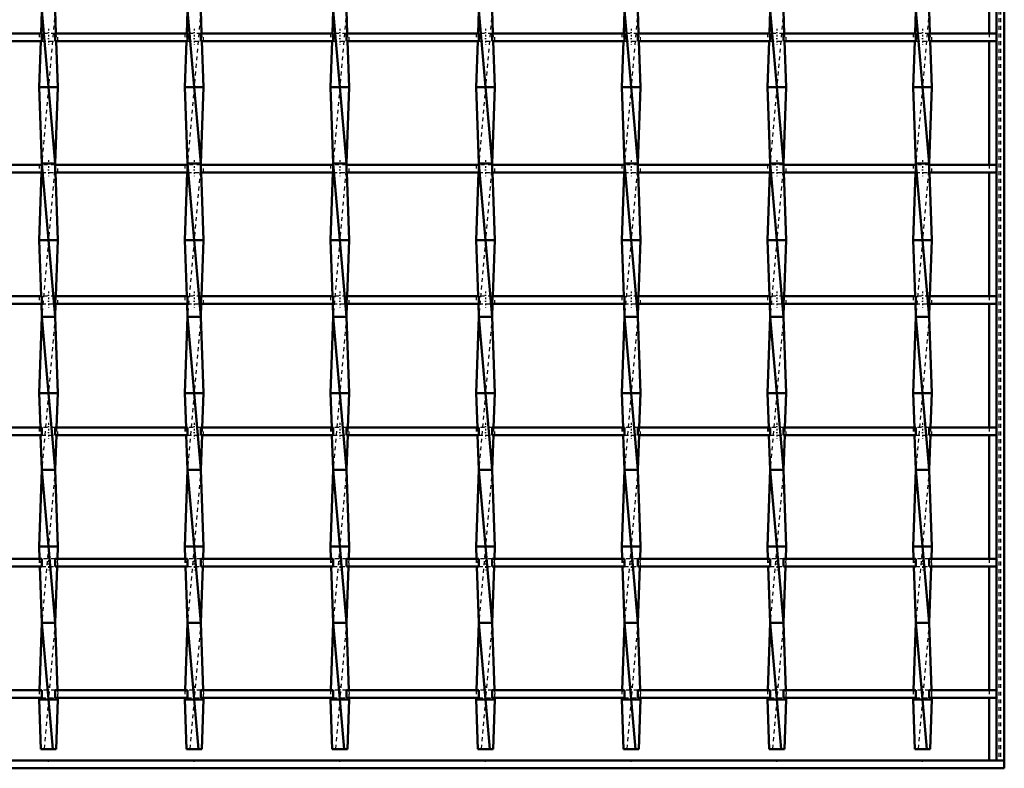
# Model space of a CAD drawing. Header units: millimetres. Extents: x -596 to 532, y -500 to 878.
# Tile 4 of 13: x -8 to 250, y -500 to -304. Entities that reach past the tile are written whole.
import ezdxf

# ---------------------------------------------------------------- set-up
doc = ezdxf.new("R2010")
doc.units = ezdxf.units.MM
doc.linetypes.add('Center', pattern=[1.5, 0.45, -0.5, 0.05, -0.5])
doc.linetypes.add('Dashed', pattern=[2, 1, -1])
for name, color, linetype, lineweight in [('2d ConnectionPoints', 7, 'Continuous', 50), ('AM_0', 7, 'Continuous', 50), ('AM_7', 7, 'Center', 25), ('AM_9', 6, 'Dashed', 25)]:
    doc.layers.add(name, color=color, linetype=linetype, lineweight=lineweight)

# ---------------------------------------------------------------- blocks, each defined once
blk = doc.blocks.new('1_t7c3wkzoblhuy1qdr1avfunjh________0_in_LSSP2303438211500100035010_4')
at = {"layer": 'AM_0'}
for p, q in [((248, 498), (248, -498)), ((250, 498), (250, -498)), ((246.05, -275.64), (246.05, -307.97)), ((246.05, -309.97), (246.05, -342.3)), ((246.05, -344.3), (246.05, -376.63)), ((246.05, -378.63), (246.05, -410.96)), ((246.05, -412.96), (246.05, -445.29)), ((246.05, -447.29), (246.05, -479.62)), ((246.05, -481.62), (246.05, -498)), ((248, -498), (250, -498))]:
    blk.add_line(p, q, dxfattribs=at)
at = {"layer": 'AM_9'}
for p, q in [((248.55, 498), (248.55, -498)), ((248.99, 498), (248.99, -498)), ((246.05, -307.97), (246.05, -309.97)), ((246.05, -342.3), (246.05, -344.3)), ((246.05, -376.63), (246.05, -378.63)), ((246.05, -410.96), (246.05, -412.96)), ((246.05, -445.29), (246.05, -447.29)), ((246.05, -479.62), (246.05, -481.62))]:
    blk.add_line(p, q, dxfattribs=at)
blk = doc.blocks.new('2_k0brqif1wcyxs5ehxdbbga25q________0_in_LSSP2303438211500100035010_4')
at = {"layer": 'AM_0'}
for p, q in [((250, -498), (-250, -498)), ((250, -498), (250, -500)), ((250, -500), (-250, -500))]:
    blk.add_line(p, q, dxfattribs=at)
blk = doc.blocks.new('9_ltqe2n2kcvevpsw06ftye0s9l________0_in_LSSP2303438211500100035010_4')
at = {"layer": 'AM_0'}
for p, q in [((-1.73, -302), (-1.95, -307.97)), ((-1.73, -302), (1.73, -342)), ((1.73, -302), (1.95, -307.97)), ((-2.02, -309.97), (-2.45, -322)), ((2.02, -309.97), (2.45, -322)), ((2.45, -322), (-2.45, -322)), ((-2.45, -322), (-1.73, -342)), ((2.45, -322), (1.73, -342)), ((-1.73, -342), (-1.74, -342.3)), ((-1.73, -342), (1.73, -382)), ((1.73, -342), (-1.73, -342)), ((1.73, -342), (1.74, -342.3)), ((-1.82, -344.3), (-2.45, -362)), ((1.82, -344.3), (2.45, -362)), ((2.45, -362), (-2.45, -362)), ((-2.45, -362), (-1.93, -376.63)), ((2.45, -362), (1.93, -376.63)), ((-1.85, -378.63), (-1.73, -382)), ((1.85, -378.63), (1.73, -382)), ((-1.73, -382), (-2.45, -402)), ((-1.73, -382), (1.73, -422)), ((1.73, -382), (-1.73, -382)), ((1.73, -382), (2.45, -402)), ((2.45, -402), (-2.45, -402)), ((-2.45, -402), (-2.13, -410.96)), ((2.45, -402), (2.13, -410.96)), ((-2.06, -412.96), (-1.73, -422)), ((2.06, -412.96), (1.73, -422)), ((-1.73, -422), (-2.45, -442)), ((-1.73, -422), (1.73, -462)), ((1.73, -422), (-1.73, -422)), ((1.73, -422), (2.45, -442)), ((2.45, -442), (-2.45, -442)), ((-2.45, -442), (-2.33, -445.29)), ((2.45, -442), (2.33, -445.29)), ((-2.26, -447.29), (-1.73, -462)), ((2.26, -447.29), (1.73, -462)), ((-1.73, -462), (-2.36, -479.62)), ((-1.73, -462), (1.13, -495)), ((1.73, -462), (-1.73, -462)), ((1.73, -462), (2.36, -479.62)), ((-2.44, -481.62), (-2.45, -482)), ((2.45, -482), (-2.45, -482)), ((-2.45, -482), (-1.98, -495)), ((2.45, -482), (1.98, -495)), ((2.44, -481.62), (2.45, -482)), ((-1.98, -495), (1.98, -495))]:
    blk.add_line(p, q, dxfattribs=at)
at = {"layer": 'AM_9'}
for p, q in [((1.73, -302), (-1.73, -342)), ((-1.95, -307.97), (-2.02, -309.97)), ((1.95, -307.97), (2.02, -309.97)), ((-1.74, -342.3), (-1.82, -344.3)), ((1.73, -342), (-1.73, -382)), ((1.74, -342.3), (1.82, -344.3)), ((-1.93, -376.63), (-1.85, -378.63)), ((1.93, -376.63), (1.85, -378.63)), ((1.73, -382), (-1.73, -422)), ((-2.13, -410.96), (-2.06, -412.96)), ((2.13, -410.96), (2.06, -412.96)), ((1.73, -422), (-1.73, -462)), ((-2.33, -445.29), (-2.26, -447.29)), ((2.33, -445.29), (2.26, -447.29)), ((1.73, -462), (-1.13, -495)), ((-2.36, -479.62), (-2.44, -481.62)), ((2.36, -479.62), (2.44, -481.62))]:
    blk.add_line(p, q, dxfattribs=at)
blk = doc.blocks.new('10_c7pp2oum05nb3780u4qsh2njt________0_in_LSSP2303438211500100035010_4')
at = {"layer": 'AM_0'}
for p, q in [((36.37, -302), (36.15, -307.97)), ((36.37, -302), (39.83, -342)), ((39.83, -302), (40.05, -307.97)), ((36.08, -309.97), (35.65, -322)), ((40.12, -309.97), (40.55, -322)), ((40.55, -322), (35.65, -322)), ((35.65, -322), (36.37, -342)), ((40.55, -322), (39.83, -342)), ((36.37, -342), (36.36, -342.3)), ((39.83, -342), (36.37, -342)), ((36.37, -342), (39.83, -382)), ((39.83, -342), (39.84, -342.3)), ((36.28, -344.3), (35.65, -362)), ((39.92, -344.3), (40.55, -362)), ((40.55, -362), (35.65, -362)), ((35.65, -362), (36.17, -376.63)), ((40.55, -362), (40.03, -376.63)), ((36.25, -378.63), (36.37, -382)), ((39.95, -378.63), (39.83, -382)), ((36.37, -382), (35.65, -402)), ((36.37, -382), (39.83, -422)), ((39.83, -382), (36.37, -382)), ((39.83, -382), (40.55, -402)), ((40.55, -402), (35.65, -402)), ((35.65, -402), (35.97, -410.96)), ((40.55, -402), (40.23, -410.96)), ((36.04, -412.96), (36.37, -422)), ((40.16, -412.96), (39.83, -422)), ((36.37, -422), (35.65, -442)), ((36.37, -422), (39.83, -462)), ((39.83, -422), (36.37, -422)), ((39.83, -422), (40.55, -442)), ((40.55, -442), (35.65, -442)), ((35.65, -442), (35.77, -445.29)), ((40.55, -442), (40.43, -445.29)), ((35.84, -447.29), (36.37, -462)), ((40.36, -447.29), (39.83, -462)), ((36.37, -462), (35.74, -479.62)), ((36.37, -462), (39.23, -495)), ((39.83, -462), (36.37, -462)), ((39.83, -462), (40.46, -479.62)), ((35.66, -481.62), (35.65, -482)), ((35.65, -482), (36.12, -495)), ((40.55, -482), (35.65, -482)), ((40.55, -482), (40.08, -495)), ((40.54, -481.62), (40.55, -482)), ((36.12, -495), (40.08, -495))]:
    blk.add_line(p, q, dxfattribs=at)
at = {"layer": 'AM_9'}
for p, q in [((39.83, -302), (36.37, -342)), ((36.15, -307.97), (36.08, -309.97)), ((40.05, -307.97), (40.12, -309.97)), ((36.36, -342.3), (36.28, -344.3)), ((39.83, -342), (36.37, -382)), ((39.84, -342.3), (39.92, -344.3)), ((36.17, -376.63), (36.25, -378.63)), ((40.03, -376.63), (39.95, -378.63)), ((39.83, -382), (36.37, -422)), ((35.97, -410.96), (36.04, -412.96)), ((40.23, -410.96), (40.16, -412.96)), ((39.83, -422), (36.37, -462)), ((35.77, -445.29), (35.84, -447.29)), ((40.43, -445.29), (40.36, -447.29)), ((39.83, -462), (36.97, -495)), ((35.74, -479.62), (35.66, -481.62)), ((40.46, -479.62), (40.54, -481.62))]:
    blk.add_line(p, q, dxfattribs=at)
blk = doc.blocks.new('11_bxy5m6u92rukel5m39qmzynhd________0_in_LSSP2303438211500100035010_4')
at = {"layer": 'AM_0'}
for p, q in [((74.47, -302), (74.25, -307.97)), ((74.47, -302), (77.93, -342)), ((77.93, -302), (78.15, -307.97)), ((74.18, -309.97), (73.75, -322)), ((78.22, -309.97), (78.65, -322)), ((78.65, -322), (73.75, -322)), ((73.75, -322), (74.47, -342)), ((78.65, -322), (77.93, -342)), ((74.47, -342), (74.46, -342.3)), ((74.47, -342), (77.93, -382)), ((77.93, -342), (74.47, -342)), ((77.93, -342), (77.94, -342.3)), ((74.38, -344.3), (73.75, -362)), ((78.02, -344.3), (78.65, -362)), ((78.65, -362), (73.75, -362)), ((73.75, -362), (74.27, -376.63)), ((78.65, -362), (78.13, -376.63)), ((74.35, -378.63), (74.47, -382)), ((78.05, -378.63), (77.93, -382)), ((74.47, -382), (73.75, -402)), ((77.93, -382), (74.47, -382)), ((74.47, -382), (77.93, -422)), ((77.93, -382), (78.65, -402)), ((78.65, -402), (73.75, -402)), ((73.75, -402), (74.07, -410.96)), ((78.65, -402), (78.33, -410.96)), ((74.14, -412.96), (74.47, -422)), ((78.26, -412.96), (77.93, -422)), ((74.47, -422), (73.75, -442)), ((74.47, -422), (77.93, -462)), ((77.93, -422), (74.47, -422)), ((77.93, -422), (78.65, -442)), ((78.65, -442), (73.75, -442)), ((73.75, -442), (73.87, -445.29)), ((78.65, -442), (78.53, -445.29)), ((73.94, -447.29), (74.47, -462)), ((78.46, -447.29), (77.93, -462)), ((74.47, -462), (73.84, -479.62)), ((74.47, -462), (77.33, -495)), ((77.93, -462), (74.47, -462)), ((77.93, -462), (78.56, -479.62)), ((73.76, -481.62), (73.75, -482)), ((78.65, -482), (73.75, -482)), ((73.75, -482), (74.22, -495)), ((78.65, -482), (78.18, -495)), ((78.64, -481.62), (78.65, -482)), ((74.22, -495), (78.18, -495))]:
    blk.add_line(p, q, dxfattribs=at)
at = {"layer": 'AM_9'}
for p, q in [((77.93, -302), (74.47, -342)), ((74.25, -307.97), (74.18, -309.97)), ((78.15, -307.97), (78.22, -309.97)), ((74.46, -342.3), (74.38, -344.3)), ((77.93, -342), (74.47, -382)), ((77.94, -342.3), (78.02, -344.3)), ((74.27, -376.63), (74.35, -378.63)), ((78.13, -376.63), (78.05, -378.63)), ((77.93, -382), (74.47, -422)), ((74.07, -410.96), (74.14, -412.96)), ((78.33, -410.96), (78.26, -412.96)), ((77.93, -422), (74.47, -462)), ((73.87, -445.29), (73.94, -447.29)), ((78.53, -445.29), (78.46, -447.29)), ((77.93, -462), (75.07, -495)), ((73.84, -479.62), (73.76, -481.62)), ((78.56, -479.62), (78.64, -481.62))]:
    blk.add_line(p, q, dxfattribs=at)
blk = doc.blocks.new('12_watd1727a77wj7fk7sa80z8pj________0_in_LSSP2303438211500100035010_4')
at = {"layer": 'AM_0'}
for p, q in [((112.57, -302), (112.35, -307.97)), ((112.57, -302), (116.03, -342)), ((116.03, -302), (116.25, -307.97)), ((112.28, -309.97), (111.85, -322)), ((116.32, -309.97), (116.75, -322)), ((116.75, -322), (111.85, -322)), ((111.85, -322), (112.57, -342)), ((116.75, -322), (116.03, -342)), ((112.57, -342), (112.56, -342.3)), ((112.57, -342), (116.03, -382)), ((116.03, -342), (112.57, -342)), ((116.03, -342), (116.04, -342.3)), ((112.48, -344.3), (111.85, -362)), ((116.12, -344.3), (116.75, -362)), ((111.85, -362), (112.37, -376.63)), ((116.75, -362), (111.85, -362)), ((116.75, -362), (116.23, -376.63)), ((112.45, -378.63), (112.57, -382)), ((116.15, -378.63), (116.03, -382)), ((112.57, -382), (111.85, -402)), ((112.57, -382), (116.03, -422)), ((116.03, -382), (112.57, -382)), ((116.03, -382), (116.75, -402)), ((111.85, -402), (112.17, -410.96)), ((116.75, -402), (111.85, -402)), ((116.75, -402), (116.43, -410.96)), ((112.24, -412.96), (112.57, -422)), ((116.36, -412.96), (116.03, -422)), ((112.57, -422), (111.85, -442)), ((112.57, -422), (116.03, -462)), ((116.03, -422), (112.57, -422)), ((116.03, -422), (116.75, -442)), ((116.75, -442), (111.85, -442)), ((111.85, -442), (111.97, -445.29)), ((116.75, -442), (116.63, -445.29)), ((112.04, -447.29), (112.57, -462)), ((116.56, -447.29), (116.03, -462)), ((112.57, -462), (111.94, -479.62)), ((112.57, -462), (115.43, -495)), ((116.03, -462), (112.57, -462)), ((116.03, -462), (116.66, -479.62)), ((111.86, -481.62), (111.85, -482)), ((111.85, -482), (112.32, -495)), ((116.75, -482), (111.85, -482)), ((116.75, -482), (116.28, -495)), ((116.74, -481.62), (116.75, -482)), ((112.32, -495), (116.28, -495))]:
    blk.add_line(p, q, dxfattribs=at)
at = {"layer": 'AM_9'}
for p, q in [((116.03, -302), (112.57, -342)), ((112.35, -307.97), (112.28, -309.97)), ((116.25, -307.97), (116.32, -309.97)), ((112.56, -342.3), (112.48, -344.3)), ((116.03, -342), (112.57, -382)), ((116.04, -342.3), (116.12, -344.3)), ((112.37, -376.63), (112.45, -378.63)), ((116.23, -376.63), (116.15, -378.63)), ((116.03, -382), (112.57, -422)), ((112.17, -410.96), (112.24, -412.96)), ((116.43, -410.96), (116.36, -412.96)), ((116.03, -422), (112.57, -462)), ((111.97, -445.29), (112.04, -447.29)), ((116.63, -445.29), (116.56, -447.29)), ((116.03, -462), (113.17, -495)), ((111.94, -479.62), (111.86, -481.62)), ((116.66, -479.62), (116.74, -481.62))]:
    blk.add_line(p, q, dxfattribs=at)
blk = doc.blocks.new('13_v3axpk0cgtr28640ob17n27en________0_in_LSSP2303438211500100035010_4')
at = {"layer": 'AM_0'}
for p, q in [((150.67, -302), (150.45, -307.97)), ((150.67, -302), (154.13, -342)), ((154.13, -302), (154.35, -307.97)), ((150.38, -309.97), (149.95, -322)), ((154.42, -309.97), (154.85, -322)), ((154.85, -322), (149.95, -322)), ((149.95, -322), (150.67, -342)), ((154.85, -322), (154.13, -342)), ((150.67, -342), (150.66, -342.3)), ((150.67, -342), (154.13, -382)), ((154.13, -342), (150.67, -342)), ((154.13, -342), (154.14, -342.3)), ((150.58, -344.3), (149.95, -362)), ((154.22, -344.3), (154.85, -362)), ((149.95, -362), (150.47, -376.63)), ((154.85, -362), (149.95, -362)), ((154.85, -362), (154.33, -376.63)), ((150.55, -378.63), (150.67, -382)), ((154.25, -378.63), (154.13, -382)), ((150.67, -382), (149.95, -402)), ((150.67, -382), (154.13, -422)), ((154.13, -382), (150.67, -382)), ((154.13, -382), (154.85, -402)), ((154.85, -402), (149.95, -402)), ((149.95, -402), (150.27, -410.96)), ((154.85, -402), (154.53, -410.96)), ((150.34, -412.96), (150.67, -422)), ((154.46, -412.96), (154.13, -422)), ((150.67, -422), (149.95, -442)), ((150.67, -422), (154.13, -462)), ((154.13, -422), (150.67, -422)), ((154.13, -422), (154.85, -442)), ((149.95, -442), (150.07, -445.29)), ((154.85, -442), (149.95, -442)), ((154.85, -442), (154.73, -445.29)), ((150.14, -447.29), (150.67, -462)), ((154.66, -447.29), (154.13, -462)), ((150.67, -462), (150.04, -479.62)), ((154.13, -462), (150.67, -462)), ((150.67, -462), (153.53, -495)), ((154.13, -462), (154.76, -479.62)), ((149.96, -481.62), (149.95, -482)), ((149.95, -482), (150.42, -495)), ((154.85, -482), (149.95, -482)), ((154.85, -482), (154.38, -495)), ((154.84, -481.62), (154.85, -482)), ((150.42, -495), (154.38, -495))]:
    blk.add_line(p, q, dxfattribs=at)
at = {"layer": 'AM_9'}
for p, q in [((154.13, -302), (150.67, -342)), ((150.45, -307.97), (150.38, -309.97)), ((154.35, -307.97), (154.42, -309.97)), ((150.66, -342.3), (150.58, -344.3)), ((154.13, -342), (150.67, -382)), ((154.14, -342.3), (154.22, -344.3)), ((150.47, -376.63), (150.55, -378.63)), ((154.33, -376.63), (154.25, -378.63)), ((154.13, -382), (150.67, -422)), ((150.27, -410.96), (150.34, -412.96)), ((154.53, -410.96), (154.46, -412.96)), ((154.13, -422), (150.67, -462)), ((150.07, -445.29), (150.14, -447.29)), ((154.73, -445.29), (154.66, -447.29)), ((154.13, -462), (151.27, -495)), ((150.04, -479.62), (149.96, -481.62)), ((154.76, -479.62), (154.84, -481.62))]:
    blk.add_line(p, q, dxfattribs=at)
blk = doc.blocks.new('14_ms0ipczqxnxdcpuwnxmu8bbdj________0_in_LSSP2303438211500100035010_4')
at = {"layer": 'AM_0'}
for p, q in [((188.77, -302), (188.55, -307.97)), ((188.77, -302), (192.23, -342)), ((192.23, -302), (192.45, -307.97)), ((188.48, -309.97), (188.05, -322)), ((192.52, -309.97), (192.95, -322)), ((192.95, -322), (188.05, -322)), ((188.05, -322), (188.77, -342)), ((192.95, -322), (192.23, -342)), ((188.77, -342), (188.76, -342.3)), ((188.77, -342), (192.23, -382)), ((192.23, -342), (188.77, -342)), ((192.23, -342), (192.24, -342.3)), ((188.68, -344.3), (188.05, -362)), ((192.32, -344.3), (192.95, -362)), ((188.05, -362), (188.57, -376.63)), ((192.95, -362), (188.05, -362)), ((192.95, -362), (192.43, -376.63)), ((188.65, -378.63), (188.77, -382)), ((192.35, -378.63), (192.23, -382)), ((188.77, -382), (188.05, -402)), ((188.77, -382), (192.23, -422)), ((192.23, -382), (188.77, -382)), ((192.23, -382), (192.95, -402)), ((192.95, -402), (188.05, -402)), ((188.05, -402), (188.37, -410.96)), ((192.95, -402), (192.63, -410.96)), ((188.44, -412.96), (188.77, -422)), ((192.56, -412.96), (192.23, -422)), ((188.77, -422), (188.05, -442)), ((188.77, -422), (192.23, -462)), ((192.23, -422), (188.77, -422)), ((192.23, -422), (192.95, -442)), ((188.05, -442), (188.17, -445.29)), ((192.95, -442), (188.05, -442)), ((192.95, -442), (192.83, -445.29)), ((188.24, -447.29), (188.77, -462)), ((192.76, -447.29), (192.23, -462)), ((188.77, -462), (188.14, -479.62)), ((192.23, -462), (188.77, -462)), ((188.77, -462), (191.63, -495)), ((192.23, -462), (192.86, -479.62)), ((188.06, -481.62), (188.05, -482)), ((192.95, -482), (188.05, -482)), ((188.05, -482), (188.52, -495)), ((192.95, -482), (192.48, -495)), ((192.94, -481.62), (192.95, -482)), ((188.52, -495), (192.48, -495))]:
    blk.add_line(p, q, dxfattribs=at)
at = {"layer": 'AM_9'}
for p, q in [((192.23, -302), (188.77, -342)), ((188.55, -307.97), (188.48, -309.97)), ((192.45, -307.97), (192.52, -309.97)), ((188.76, -342.3), (188.68, -344.3)), ((192.23, -342), (188.77, -382)), ((192.24, -342.3), (192.32, -344.3)), ((188.57, -376.63), (188.65, -378.63)), ((192.43, -376.63), (192.35, -378.63)), ((192.23, -382), (188.77, -422)), ((188.37, -410.96), (188.44, -412.96)), ((192.63, -410.96), (192.56, -412.96)), ((192.23, -422), (188.77, -462)), ((188.17, -445.29), (188.24, -447.29)), ((192.83, -445.29), (192.76, -447.29)), ((192.23, -462), (189.37, -495)), ((188.14, -479.62), (188.06, -481.62)), ((192.86, -479.62), (192.94, -481.62))]:
    blk.add_line(p, q, dxfattribs=at)
blk = doc.blocks.new('15_g0fzjuo6ez2gxt8m0ct5daauw________0_in_LSSP2303438211500100035010_4')
at = {"layer": 'AM_0'}
for p, q in [((226.87, -302), (226.65, -307.97)), ((226.87, -302), (230.33, -342)), ((230.33, -302), (230.55, -307.97)), ((226.58, -309.97), (226.15, -322)), ((230.62, -309.97), (231.05, -322)), ((231.05, -322), (226.15, -322)), ((226.15, -322), (226.87, -342)), ((231.05, -322), (230.33, -342)), ((226.87, -342), (226.86, -342.3)), ((226.87, -342), (230.33, -382)), ((230.33, -342), (226.87, -342)), ((230.33, -342), (230.34, -342.3)), ((226.78, -344.3), (226.15, -362)), ((230.42, -344.3), (231.05, -362)), ((231.05, -362), (226.15, -362)), ((226.15, -362), (226.67, -376.63)), ((231.05, -362), (230.53, -376.63)), ((226.75, -378.63), (226.87, -382)), ((230.45, -378.63), (230.33, -382)), ((226.87, -382), (226.15, -402)), ((226.87, -382), (230.33, -422)), ((230.33, -382), (226.87, -382)), ((230.33, -382), (231.05, -402)), ((231.05, -402), (226.15, -402)), ((226.15, -402), (226.47, -410.96)), ((231.05, -402), (230.73, -410.96)), ((226.54, -412.96), (226.87, -422)), ((230.66, -412.96), (230.33, -422)), ((226.87, -422), (226.15, -442)), ((226.87, -422), (230.33, -462)), ((230.33, -422), (226.87, -422)), ((230.33, -422), (231.05, -442)), ((226.15, -442), (226.27, -445.29)), ((231.05, -442), (226.15, -442)), ((231.05, -442), (230.93, -445.29)), ((226.34, -447.29), (226.87, -462)), ((230.86, -447.29), (230.33, -462)), ((226.87, -462), (226.24, -479.62)), ((226.87, -462), (229.73, -495)), ((230.33, -462), (226.87, -462)), ((230.33, -462), (230.96, -479.62)), ((226.16, -481.62), (226.15, -482)), ((231.05, -482), (226.15, -482)), ((226.15, -482), (226.62, -495)), ((231.05, -482), (230.58, -495)), ((231.04, -481.62), (231.05, -482)), ((226.62, -495), (230.58, -495))]:
    blk.add_line(p, q, dxfattribs=at)
at = {"layer": 'AM_9'}
for p, q in [((230.33, -302), (226.87, -342)), ((226.65, -307.97), (226.58, -309.97)), ((230.55, -307.97), (230.62, -309.97)), ((226.86, -342.3), (226.78, -344.3)), ((230.33, -342), (226.87, -382)), ((230.34, -342.3), (230.42, -344.3)), ((226.67, -376.63), (226.75, -378.63)), ((230.53, -376.63), (230.45, -378.63)), ((230.33, -382), (226.87, -422)), ((226.47, -410.96), (226.54, -412.96)), ((230.73, -410.96), (230.66, -412.96)), ((230.33, -422), (226.87, -462)), ((226.27, -445.29), (226.34, -447.29)), ((230.93, -445.29), (230.86, -447.29)), ((230.33, -462), (227.47, -495)), ((226.24, -479.62), (226.16, -481.62)), ((230.96, -479.62), (231.04, -481.62))]:
    blk.add_line(p, q, dxfattribs=at)
blk = doc.blocks.new('17_92kicq1dlypb0st085kaanudk________0_in_LSSP2303438211500100035010_4')
at = {"layer": 'AM_0'}
for p, q in [((-1.73, -479.62), (-36.37, -479.62)), ((-1.73, -479.62), (-1.73, -481.62)), ((36.37, -479.62), (1.73, -479.62)), ((1.73, -481.62), (1.73, -479.62)), ((36.37, -479.62), (36.37, -481.62)), ((39.83, -481.62), (39.83, -479.62)), ((74.47, -479.62), (39.83, -479.62)), ((74.47, -479.62), (74.47, -481.62)), ((77.93, -481.62), (77.93, -479.62)), ((112.57, -479.62), (77.93, -479.62)), ((112.57, -479.62), (112.57, -481.62)), ((150.67, -479.62), (116.03, -479.62)), ((116.03, -481.62), (116.03, -479.62)), ((150.67, -479.62), (150.67, -481.62)), ((154.13, -481.62), (154.13, -479.62)), ((188.77, -479.62), (154.13, -479.62)), ((188.77, -479.62), (188.77, -481.62)), ((226.87, -479.62), (192.23, -479.62)), ((192.23, -481.62), (192.23, -479.62)), ((226.87, -479.62), (226.87, -481.62)), ((230.33, -481.62), (230.33, -479.62)), ((248, -479.62), (230.33, -479.62)), ((248, -479.62), (248, -481.62)), ((-1.73, -481.62), (-36.37, -481.62)), ((36.37, -481.62), (1.73, -481.62)), ((74.47, -481.62), (39.83, -481.62)), ((112.57, -481.62), (77.93, -481.62)), ((150.67, -481.62), (116.03, -481.62)), ((188.77, -481.62), (154.13, -481.62)), ((226.87, -481.62), (192.23, -481.62)), ((248, -481.62), (230.33, -481.62))]:
    blk.add_line(p, q, dxfattribs=at)
at = {"layer": 'AM_7'}
for p, q in [((0, -478.42), (0, -482.82)), ((38.1, -478.42), (38.1, -482.82)), ((76.2, -478.42), (76.2, -482.82)), ((114.3, -478.42), (114.3, -482.82)), ((152.4, -478.42), (152.4, -482.82)), ((190.5, -478.42), (190.5, -482.82)), ((228.6, -478.42), (228.6, -482.82))]:
    blk.add_line(p, q, dxfattribs=at)
at = {"layer": 'AM_9'}
for p, q in [((-2.45, -479.62), (-2.45, -481.62)), ((1.73, -479.62), (-1.73, -479.62)), ((2.45, -481.62), (2.45, -479.62)), ((35.65, -479.62), (35.65, -481.62)), ((39.83, -479.62), (36.37, -479.62)), ((40.55, -481.62), (40.55, -479.62)), ((73.75, -479.62), (73.75, -481.62)), ((77.93, -479.62), (74.47, -479.62)), ((78.65, -481.62), (78.65, -479.62)), ((111.85, -479.62), (111.85, -481.62)), ((116.03, -479.62), (112.57, -479.62)), ((116.75, -481.62), (116.75, -479.62)), ((149.95, -479.62), (149.95, -481.62)), ((154.13, -479.62), (150.67, -479.62)), ((154.85, -481.62), (154.85, -479.62)), ((188.05, -479.62), (188.05, -481.62)), ((192.23, -479.62), (188.77, -479.62)), ((192.95, -481.62), (192.95, -479.62)), ((226.15, -479.62), (226.15, -481.62)), ((230.33, -479.62), (226.87, -479.62)), ((231.05, -481.62), (231.05, -479.62)), ((-1.73, -481.62), (1.73, -481.62)), ((36.37, -481.62), (39.83, -481.62)), ((74.47, -481.62), (77.93, -481.62)), ((112.57, -481.62), (116.03, -481.62)), ((150.67, -481.62), (154.13, -481.62)), ((188.77, -481.62), (192.23, -481.62)), ((226.87, -481.62), (230.33, -481.62))]:
    blk.add_line(p, q, dxfattribs=at)
blk = doc.blocks.new('18_562lubivwr52f0fhaapqvwaei________0_in_LSSP2303438211500100035010_4')
at = {"layer": 'AM_0'}
for p, q in [((-1.73, -445.29), (-36.37, -445.29)), ((-1.73, -445.29), (-1.73, -447.29)), ((36.37, -445.29), (1.73, -445.29)), ((1.73, -447.29), (1.73, -445.29)), ((36.37, -445.29), (36.37, -447.29)), ((39.83, -447.29), (39.83, -445.29)), ((74.47, -445.29), (39.83, -445.29)), ((74.47, -445.29), (74.47, -447.29)), ((77.93, -447.29), (77.93, -445.29)), ((112.57, -445.29), (77.93, -445.29)), ((112.57, -445.29), (112.57, -447.29)), ((116.03, -447.29), (116.03, -445.29)), ((150.67, -445.29), (116.03, -445.29)), ((150.67, -445.29), (150.67, -447.29)), ((154.13, -447.29), (154.13, -445.29)), ((188.77, -445.29), (154.13, -445.29)), ((188.77, -445.29), (188.77, -447.29)), ((192.23, -447.29), (192.23, -445.29)), ((226.87, -445.29), (192.23, -445.29)), ((226.87, -445.29), (226.87, -447.29)), ((230.33, -447.29), (230.33, -445.29)), ((248, -445.29), (230.33, -445.29)), ((248, -445.29), (248, -447.29)), ((-1.73, -447.29), (-36.37, -447.29)), ((36.37, -447.29), (1.73, -447.29)), ((74.47, -447.29), (39.83, -447.29)), ((112.57, -447.29), (77.93, -447.29)), ((150.67, -447.29), (116.03, -447.29)), ((188.77, -447.29), (154.13, -447.29)), ((226.87, -447.29), (192.23, -447.29)), ((248, -447.29), (230.33, -447.29))]:
    blk.add_line(p, q, dxfattribs=at)
at = {"layer": 'AM_7'}
for p, q in [((0, -444.09), (0, -448.49)), ((38.1, -444.09), (38.1, -448.49)), ((76.2, -444.09), (76.2, -448.49)), ((114.3, -444.09), (114.3, -448.49)), ((152.4, -444.09), (152.4, -448.49)), ((190.5, -444.09), (190.5, -448.49)), ((228.6, -444.09), (228.6, -448.49))]:
    blk.add_line(p, q, dxfattribs=at)
at = {"layer": 'AM_9'}
for p, q in [((-2.45, -445.29), (-2.45, -447.29)), ((1.73, -445.29), (-1.73, -445.29)), ((2.45, -447.29), (2.45, -445.29)), ((35.65, -445.29), (35.65, -447.29)), ((39.83, -445.29), (36.37, -445.29)), ((40.55, -447.29), (40.55, -445.29)), ((73.75, -445.29), (73.75, -447.29)), ((77.93, -445.29), (74.47, -445.29)), ((78.65, -447.29), (78.65, -445.29)), ((111.85, -445.29), (111.85, -447.29)), ((116.03, -445.29), (112.57, -445.29)), ((116.75, -447.29), (116.75, -445.29)), ((149.95, -445.29), (149.95, -447.29)), ((154.13, -445.29), (150.67, -445.29)), ((154.85, -447.29), (154.85, -445.29)), ((188.05, -445.29), (188.05, -447.29)), ((192.23, -445.29), (188.77, -445.29)), ((192.95, -447.29), (192.95, -445.29)), ((226.15, -445.29), (226.15, -447.29)), ((230.33, -445.29), (226.87, -445.29)), ((231.05, -447.29), (231.05, -445.29)), ((-1.73, -447.29), (1.73, -447.29)), ((36.37, -447.29), (39.83, -447.29)), ((74.47, -447.29), (77.93, -447.29)), ((112.57, -447.29), (116.03, -447.29)), ((150.67, -447.29), (154.13, -447.29)), ((188.77, -447.29), (192.23, -447.29)), ((226.87, -447.29), (230.33, -447.29))]:
    blk.add_line(p, q, dxfattribs=at)
blk = doc.blocks.new('19_ha1cnuse85vja96bobjtx7lck________0_in_LSSP2303438211500100035010_4')
at = {"layer": 'AM_0'}
for p, q in [((-1.73, -410.96), (-36.37, -410.96)), ((-1.73, -410.96), (-1.73, -412.96)), ((36.37, -410.96), (1.73, -410.96)), ((1.73, -412.96), (1.73, -410.96)), ((36.37, -410.96), (36.37, -412.96)), ((39.83, -412.96), (39.83, -410.96)), ((74.47, -410.96), (39.83, -410.96)), ((74.47, -410.96), (74.47, -412.96)), ((77.93, -412.96), (77.93, -410.96)), ((112.57, -410.96), (77.93, -410.96)), ((112.57, -410.96), (112.57, -412.96)), ((150.67, -410.96), (116.03, -410.96)), ((116.03, -412.96), (116.03, -410.96)), ((150.67, -410.96), (150.67, -412.96)), ((154.13, -412.96), (154.13, -410.96)), ((188.77, -410.96), (154.13, -410.96)), ((188.77, -410.96), (188.77, -412.96)), ((192.23, -412.96), (192.23, -410.96)), ((226.87, -410.96), (192.23, -410.96)), ((226.87, -410.96), (226.87, -412.96)), ((230.33, -412.96), (230.33, -410.96)), ((248, -410.96), (230.33, -410.96)), ((248, -410.96), (248, -412.96)), ((-1.73, -412.96), (-36.37, -412.96)), ((36.37, -412.96), (1.73, -412.96)), ((74.47, -412.96), (39.83, -412.96)), ((112.57, -412.96), (77.93, -412.96)), ((150.67, -412.96), (116.03, -412.96)), ((188.77, -412.96), (154.13, -412.96)), ((226.87, -412.96), (192.23, -412.96)), ((248, -412.96), (230.33, -412.96))]:
    blk.add_line(p, q, dxfattribs=at)
at = {"layer": 'AM_7'}
for p, q in [((0, -409.76), (0, -414.16)), ((38.1, -409.76), (38.1, -414.16)), ((76.2, -409.76), (76.2, -414.16)), ((114.3, -409.76), (114.3, -414.16)), ((152.4, -409.76), (152.4, -414.16)), ((190.5, -409.76), (190.5, -414.16)), ((228.6, -409.76), (228.6, -414.16))]:
    blk.add_line(p, q, dxfattribs=at)
at = {"layer": 'AM_9'}
for p, q in [((-2.45, -410.96), (-2.45, -412.96)), ((1.73, -410.96), (-1.73, -410.96)), ((2.45, -412.96), (2.45, -410.96)), ((35.65, -410.96), (35.65, -412.96)), ((39.83, -410.96), (36.37, -410.96)), ((40.55, -412.96), (40.55, -410.96)), ((73.75, -410.96), (73.75, -412.96)), ((77.93, -410.96), (74.47, -410.96)), ((78.65, -412.96), (78.65, -410.96)), ((111.85, -410.96), (111.85, -412.96)), ((116.03, -410.96), (112.57, -410.96)), ((116.75, -412.96), (116.75, -410.96)), ((149.95, -410.96), (149.95, -412.96)), ((154.13, -410.96), (150.67, -410.96)), ((154.85, -412.96), (154.85, -410.96)), ((188.05, -410.96), (188.05, -412.96)), ((192.23, -410.96), (188.77, -410.96)), ((192.95, -412.96), (192.95, -410.96)), ((226.15, -410.96), (226.15, -412.96)), ((230.33, -410.96), (226.87, -410.96)), ((231.05, -412.96), (231.05, -410.96)), ((-1.73, -412.96), (1.73, -412.96)), ((36.37, -412.96), (39.83, -412.96)), ((74.47, -412.96), (77.93, -412.96)), ((112.57, -412.96), (116.03, -412.96)), ((150.67, -412.96), (154.13, -412.96)), ((188.77, -412.96), (192.23, -412.96)), ((226.87, -412.96), (230.33, -412.96))]:
    blk.add_line(p, q, dxfattribs=at)
blk = doc.blocks.new('20_wokc8kmymmo6xnw94yfv80wuf________0_in_LSSP2303438211500100035010_4')
at = {"layer": 'AM_0'}
for p, q in [((-1.73, -376.63), (-36.37, -376.63)), ((-1.73, -376.63), (-1.73, -378.63)), ((36.37, -376.63), (1.73, -376.63)), ((1.73, -378.63), (1.73, -376.63)), ((36.37, -376.63), (36.37, -378.63)), ((39.83, -378.63), (39.83, -376.63)), ((74.47, -376.63), (39.83, -376.63)), ((74.47, -376.63), (74.47, -378.63)), ((77.93, -378.63), (77.93, -376.63)), ((112.57, -376.63), (77.93, -376.63)), ((112.57, -376.63), (112.57, -378.63)), ((150.67, -376.63), (116.03, -376.63)), ((116.03, -378.63), (116.03, -376.63)), ((150.67, -376.63), (150.67, -378.63)), ((154.13, -378.63), (154.13, -376.63)), ((188.77, -376.63), (154.13, -376.63)), ((188.77, -376.63), (188.77, -378.63)), ((192.23, -378.63), (192.23, -376.63)), ((226.87, -376.63), (192.23, -376.63)), ((226.87, -376.63), (226.87, -378.63)), ((230.33, -378.63), (230.33, -376.63)), ((248, -376.63), (230.33, -376.63)), ((248, -376.63), (248, -378.63)), ((-1.73, -378.63), (-36.37, -378.63)), ((36.37, -378.63), (1.73, -378.63)), ((74.47, -378.63), (39.83, -378.63)), ((112.57, -378.63), (77.93, -378.63)), ((150.67, -378.63), (116.03, -378.63)), ((188.77, -378.63), (154.13, -378.63)), ((226.87, -378.63), (192.23, -378.63)), ((248, -378.63), (230.33, -378.63))]:
    blk.add_line(p, q, dxfattribs=at)
at = {"layer": 'AM_7'}
for p, q in [((0, -375.43), (0, -379.83)), ((38.1, -375.43), (38.1, -379.83)), ((76.2, -375.43), (76.2, -379.83)), ((114.3, -375.43), (114.3, -379.83)), ((152.4, -375.43), (152.4, -379.83)), ((190.5, -375.43), (190.5, -379.83)), ((228.6, -375.43), (228.6, -379.83))]:
    blk.add_line(p, q, dxfattribs=at)
at = {"layer": 'AM_9'}
for p, q in [((-2.45, -376.63), (-2.45, -378.63)), ((1.73, -376.63), (-1.73, -376.63)), ((2.45, -378.63), (2.45, -376.63)), ((35.65, -376.63), (35.65, -378.63)), ((39.83, -376.63), (36.37, -376.63)), ((40.55, -378.63), (40.55, -376.63)), ((73.75, -376.63), (73.75, -378.63)), ((77.93, -376.63), (74.47, -376.63)), ((78.65, -378.63), (78.65, -376.63)), ((111.85, -376.63), (111.85, -378.63)), ((116.03, -376.63), (112.57, -376.63)), ((116.75, -378.63), (116.75, -376.63)), ((149.95, -376.63), (149.95, -378.63)), ((154.13, -376.63), (150.67, -376.63)), ((154.85, -378.63), (154.85, -376.63)), ((188.05, -376.63), (188.05, -378.63)), ((192.23, -376.63), (188.77, -376.63)), ((192.95, -378.63), (192.95, -376.63)), ((226.15, -376.63), (226.15, -378.63)), ((230.33, -376.63), (226.87, -376.63)), ((231.05, -378.63), (231.05, -376.63)), ((-1.73, -378.63), (1.73, -378.63)), ((36.37, -378.63), (39.83, -378.63)), ((74.47, -378.63), (77.93, -378.63)), ((112.57, -378.63), (116.03, -378.63)), ((150.67, -378.63), (154.13, -378.63)), ((188.77, -378.63), (192.23, -378.63)), ((226.87, -378.63), (230.33, -378.63))]:
    blk.add_line(p, q, dxfattribs=at)
blk = doc.blocks.new('21_2ownhnzv9m6qxiqsvqsvaihea________0_in_LSSP2303438211500100035010_4')
at = {"layer": 'AM_0'}
for p, q in [((-1.73, -342.3), (-36.37, -342.3)), ((-1.73, -342.3), (-1.73, -344.3)), ((1.73, -344.3), (1.73, -342.3)), ((36.37, -342.3), (1.73, -342.3)), ((36.37, -342.3), (36.37, -344.3)), ((39.83, -344.3), (39.83, -342.3)), ((74.47, -342.3), (39.83, -342.3)), ((74.47, -342.3), (74.47, -344.3)), ((77.93, -344.3), (77.93, -342.3)), ((112.57, -342.3), (77.93, -342.3)), ((112.57, -342.3), (112.57, -344.3)), ((116.03, -344.3), (116.03, -342.3)), ((150.67, -342.3), (116.03, -342.3)), ((150.67, -342.3), (150.67, -344.3)), ((154.13, -344.3), (154.13, -342.3)), ((188.77, -342.3), (154.13, -342.3)), ((188.77, -342.3), (188.77, -344.3)), ((192.23, -344.3), (192.23, -342.3)), ((226.87, -342.3), (192.23, -342.3)), ((226.87, -342.3), (226.87, -344.3)), ((230.33, -344.3), (230.33, -342.3)), ((248, -342.3), (230.33, -342.3)), ((248, -342.3), (248, -344.3)), ((-1.73, -344.3), (-36.37, -344.3)), ((36.37, -344.3), (1.73, -344.3)), ((74.47, -344.3), (39.83, -344.3)), ((112.57, -344.3), (77.93, -344.3)), ((150.67, -344.3), (116.03, -344.3)), ((188.77, -344.3), (154.13, -344.3)), ((226.87, -344.3), (192.23, -344.3)), ((248, -344.3), (230.33, -344.3))]:
    blk.add_line(p, q, dxfattribs=at)
at = {"layer": 'AM_7'}
for p, q in [((0, -341.1), (0, -345.5)), ((38.1, -341.1), (38.1, -345.5)), ((76.2, -341.1), (76.2, -345.5)), ((114.3, -341.1), (114.3, -345.5)), ((152.4, -341.1), (152.4, -345.5)), ((190.5, -341.1), (190.5, -345.5)), ((228.6, -341.1), (228.6, -345.5))]:
    blk.add_line(p, q, dxfattribs=at)
at = {"layer": 'AM_9'}
for p, q in [((-2.45, -342.3), (-2.45, -344.3)), ((1.74, -342.3), (-1.74, -342.3)), ((2.45, -344.3), (2.45, -342.3)), ((35.65, -342.3), (35.65, -344.3)), ((39.84, -342.3), (36.36, -342.3)), ((40.55, -344.3), (40.55, -342.3)), ((73.75, -342.3), (73.75, -344.3)), ((77.94, -342.3), (74.46, -342.3)), ((78.65, -344.3), (78.65, -342.3)), ((111.85, -342.3), (111.85, -344.3)), ((116.04, -342.3), (112.56, -342.3)), ((116.75, -344.3), (116.75, -342.3)), ((149.95, -342.3), (149.95, -344.3)), ((154.14, -342.3), (150.66, -342.3)), ((154.85, -344.3), (154.85, -342.3)), ((188.05, -342.3), (188.05, -344.3)), ((192.24, -342.3), (188.76, -342.3)), ((192.95, -344.3), (192.95, -342.3)), ((226.15, -342.3), (226.15, -344.3)), ((230.34, -342.3), (226.86, -342.3)), ((231.05, -344.3), (231.05, -342.3)), ((-1.73, -344.3), (1.73, -344.3)), ((36.37, -344.3), (39.83, -344.3)), ((74.47, -344.3), (77.93, -344.3)), ((112.57, -344.3), (116.03, -344.3)), ((150.67, -344.3), (154.13, -344.3)), ((188.77, -344.3), (192.23, -344.3)), ((226.87, -344.3), (230.33, -344.3))]:
    blk.add_line(p, q, dxfattribs=at)
blk = doc.blocks.new('22_tejo20lquwedjaix005w4zy3q________0_in_LSSP2303438211500100035010_4')
at = {"layer": 'AM_0'}
for p, q in [((-1.73, -307.97), (-36.37, -307.97)), ((-1.73, -307.97), (-1.73, -309.97)), ((1.73, -309.97), (1.73, -307.97)), ((36.37, -307.97), (1.73, -307.97)), ((36.37, -307.97), (36.37, -309.97)), ((39.83, -309.97), (39.83, -307.97)), ((74.47, -307.97), (39.83, -307.97)), ((74.47, -307.97), (74.47, -309.97)), ((77.93, -309.97), (77.93, -307.97)), ((112.57, -307.97), (77.93, -307.97)), ((112.57, -307.97), (112.57, -309.97)), ((116.03, -309.97), (116.03, -307.97)), ((150.67, -307.97), (116.03, -307.97)), ((150.67, -307.97), (150.67, -309.97)), ((154.13, -309.97), (154.13, -307.97)), ((188.77, -307.97), (154.13, -307.97)), ((188.77, -307.97), (188.77, -309.97)), ((192.23, -309.97), (192.23, -307.97)), ((226.87, -307.97), (192.23, -307.97)), ((226.87, -307.97), (226.87, -309.97)), ((230.33, -309.97), (230.33, -307.97)), ((248, -307.97), (230.33, -307.97)), ((248, -307.97), (248, -309.97)), ((-1.73, -309.97), (-36.37, -309.97)), ((36.37, -309.97), (1.73, -309.97)), ((74.47, -309.97), (39.83, -309.97)), ((112.57, -309.97), (77.93, -309.97)), ((150.67, -309.97), (116.03, -309.97)), ((188.77, -309.97), (154.13, -309.97)), ((226.87, -309.97), (192.23, -309.97)), ((248, -309.97), (230.33, -309.97))]:
    blk.add_line(p, q, dxfattribs=at)
at = {"layer": 'AM_7'}
for p, q in [((0, -306.77), (0, -311.17)), ((38.1, -306.77), (38.1, -311.17)), ((76.2, -306.77), (76.2, -311.17)), ((114.3, -306.77), (114.3, -311.17)), ((152.4, -306.77), (152.4, -311.17)), ((190.5, -306.77), (190.5, -311.17)), ((228.6, -306.77), (228.6, -311.17))]:
    blk.add_line(p, q, dxfattribs=at)
at = {"layer": 'AM_9'}
for p, q in [((-2.45, -307.97), (-2.45, -309.97)), ((1.73, -307.97), (-1.73, -307.97)), ((2.45, -309.97), (2.45, -307.97)), ((35.65, -307.97), (35.65, -309.97)), ((39.83, -307.97), (36.37, -307.97)), ((40.55, -309.97), (40.55, -307.97)), ((73.75, -307.97), (73.75, -309.97)), ((77.93, -307.97), (74.47, -307.97)), ((78.65, -309.97), (78.65, -307.97)), ((111.85, -307.97), (111.85, -309.97)), ((116.03, -307.97), (112.57, -307.97)), ((116.75, -309.97), (116.75, -307.97)), ((149.95, -307.97), (149.95, -309.97)), ((154.13, -307.97), (150.67, -307.97)), ((154.85, -309.97), (154.85, -307.97)), ((188.05, -307.97), (188.05, -309.97)), ((192.23, -307.97), (188.77, -307.97)), ((192.95, -309.97), (192.95, -307.97)), ((226.15, -307.97), (226.15, -309.97)), ((230.33, -307.97), (226.87, -307.97)), ((231.05, -309.97), (231.05, -307.97)), ((-1.73, -309.97), (1.73, -309.97)), ((36.37, -309.97), (39.83, -309.97)), ((74.47, -309.97), (77.93, -309.97)), ((112.57, -309.97), (116.03, -309.97)), ((150.67, -309.97), (154.13, -309.97)), ((188.77, -309.97), (192.23, -309.97)), ((226.87, -309.97), (230.33, -309.97))]:
    blk.add_line(p, q, dxfattribs=at)

msp = doc.modelspace()

# ---------------------------------------------------------------- linework, layer by layer
at = {"layer": '2d ConnectionPoints'}
for p in [(0, -498), (38.1, -498), (76.2, -498), (114.3, -498), (152.4, -498), (190.5, -498), (228.6, -498)]:
    msp.add_point(p, dxfattribs=at)

# ---------------------------------------------------------------- block references
for name in ['9_ltqe2n2kcvevpsw06ftye0s9l________0_in_LSSP2303438211500100035010_4', '10_c7pp2oum05nb3780u4qsh2njt________0_in_LSSP2303438211500100035010_4', '11_bxy5m6u92rukel5m39qmzynhd________0_in_LSSP2303438211500100035010_4', '12_watd1727a77wj7fk7sa80z8pj________0_in_LSSP2303438211500100035010_4', '13_v3axpk0cgtr28640ob17n27en________0_in_LSSP2303438211500100035010_4', '14_ms0ipczqxnxdcpuwnxmu8bbdj________0_in_LSSP2303438211500100035010_4', '15_g0fzjuo6ez2gxt8m0ct5daauw________0_in_LSSP2303438211500100035010_4', '1_t7c3wkzoblhuy1qdr1avfunjh________0_in_LSSP2303438211500100035010_4', '22_tejo20lquwedjaix005w4zy3q________0_in_LSSP2303438211500100035010_4', '21_2ownhnzv9m6qxiqsvqsvaihea________0_in_LSSP2303438211500100035010_4', '20_wokc8kmymmo6xnw94yfv80wuf________0_in_LSSP2303438211500100035010_4', '19_ha1cnuse85vja96bobjtx7lck________0_in_LSSP2303438211500100035010_4', '18_562lubivwr52f0fhaapqvwaei________0_in_LSSP2303438211500100035010_4', '17_92kicq1dlypb0st085kaanudk________0_in_LSSP2303438211500100035010_4', '2_k0brqif1wcyxs5ehxdbbga25q________0_in_LSSP2303438211500100035010_4']:
    msp.add_blockref(name, (0, 0))

doc.saveas('drawing.dxf')
